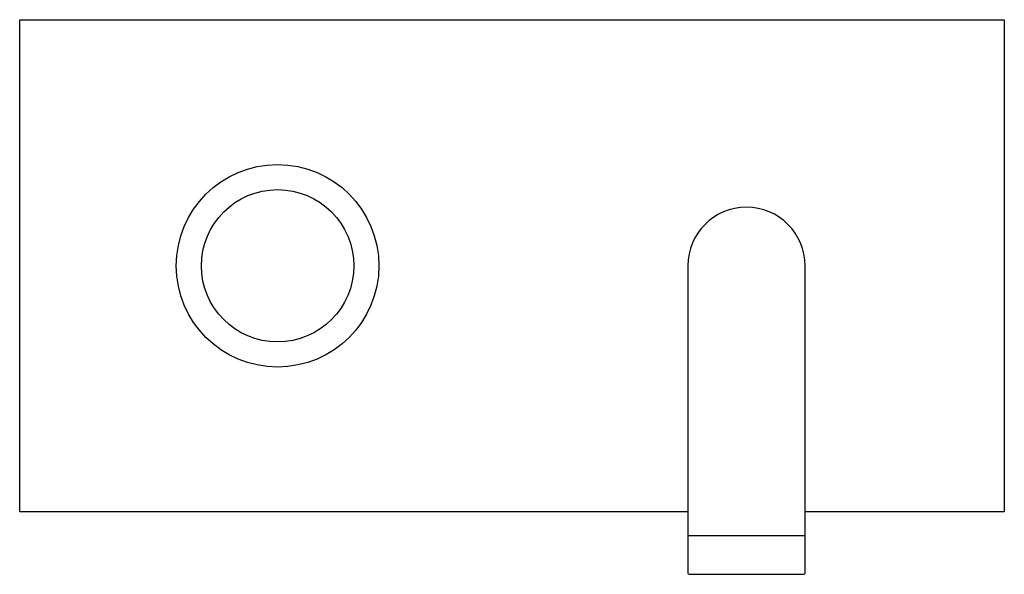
# Model space of a CAD drawing. Header units: millimetres. Extents: x 4063.962 to 4064.172, y 2131.896 to 2132.015.
import ezdxf

# ---------------------------------------------------------------- set-up
doc = ezdxf.new("R2010")
doc.units = ezdxf.units.MM
doc.layers.add('SANINDUSA', color=3, linetype='Continuous')

msp = doc.modelspace()

# ---------------------------------------------------------------- linework, layer by layer
at = {"layer": 'SANINDUSA'}
for p, q in [((4063.96213, 2131.90955), (4063.96213, 2132.01455)), ((4063.96213, 2132.01455), (4064.17213, 2132.01455)), ((4064.17213, 2132.01455), (4064.17213, 2131.90955)), ((4064.10463, 2131.96205), (4064.10463, 2131.90455)), ((4064.12963, 2131.90455), (4064.12963, 2131.96205)), ((4064.10463, 2131.90955), (4063.96213, 2131.90955)), ((4064.17213, 2131.90955), (4064.12963, 2131.90955)), ((4064.10463, 2131.90455), (4064.11713, 2131.90455)), ((4064.11713, 2131.90455), (4064.12963, 2131.90455)), ((4064.10488, 2131.89624), (4064.12938, 2131.89624)), ((4064.12961, 2131.89649), (4064.12963, 2131.89649))]:
    msp.add_line(p, q, dxfattribs=at)
for radius in [0.0216, 0.01625]:
    msp.add_circle((4064.01713, 2131.96205), radius, dxfattribs=at)
for centre, radius, start, end in [((4064.11713, 2131.96205), 0.0125, 0, 180), ((4064.10488, 2131.89649), 0.00025, 180, 270), ((4064.12938, 2131.89649), 0.00025, 270, 0)]:
    msp.add_arc(centre, radius, start, end, dxfattribs=at)
for points in [[(4064.10463, 2131.90455), (4064.10463, 2131.89649)], [(4064.12963, 2131.89649), (4064.12963, 2131.90455)]]:
    msp.add_open_spline(points, degree=1, dxfattribs=at)

doc.saveas('drawing.dxf')
